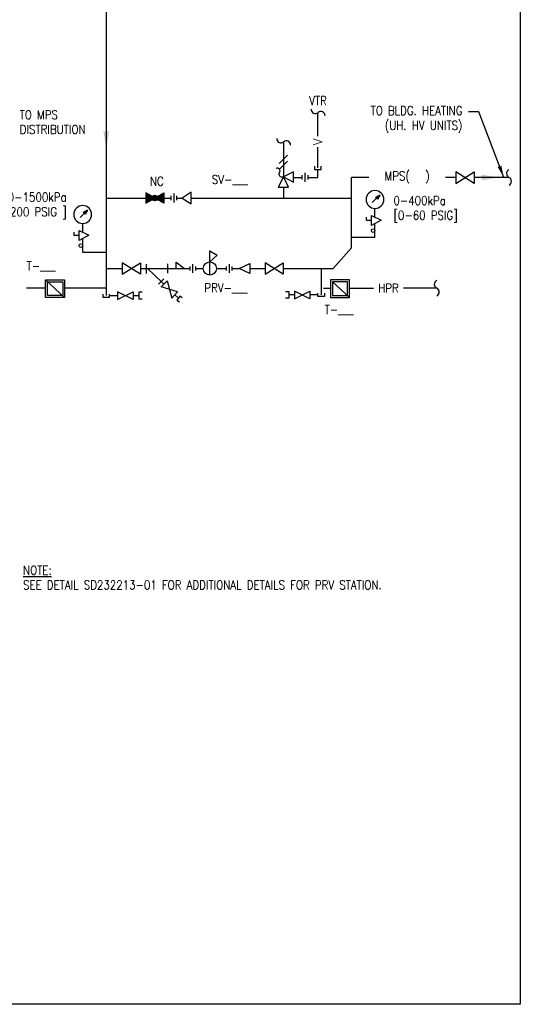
# Model space of a CAD drawing. Header units: inches. Extents: x 3 to 51.9, y 6.1 to 32.1.
# Tile 5 of 7: x 35.9 to 41.2, y 13.8 to 24.2. Entities that reach past the tile are written whole.
import ezdxf

# ---------------------------------------------------------------- set-up
doc = ezdxf.new("R2010")
doc.units = ezdxf.units.IN
doc.header["$LTSCALE"] = 0.375
doc.header["$MEASUREMENT"] = 0
doc.layers.get('0').update_dxf_attribs({"linetype": 'CONTINUOUS'})
doc.layers.add('G-ANNO-NPLT', color=7, linetype='CONTINUOUS', plot=False)
for name, color, linetype in [('M-DETL-MEDM', 4, 'CONTINUOUS'), ('M-DETL-TEXT', 2, 'CONTINUOUS'), ('M-DETL-THIN', 2, 'CONTINUOUS')]:
    doc.layers.add(name, color=color, linetype=linetype)
doc.styles.add('Romans', font='romans.shx', dxfattribs={"width": 0.85})
doc.dimstyles.new('VA-Lead', dxfattribs={"dimtxt": 0.09375, "dimasz": 0.125, "dimexe": 0.125, "dimexo": 0.03125, "dimgap": 0.02, "dimtad": 1, "dimdec": 5, "dimzin": 0, "dimdsep": 46, "dimlunit": 4, "dimtxsty": 'Romans', "dimcen": 0.125, "dimclrd": 256, "dimclre": 256, "dimclrt": 256, "dimadec": 0, "dimazin": 0, "dimtfac": 1, "dimtdec": 5, "dimtofl": 0, "dimtmove": 0, "dimatfit": 3, "dimfxl": 1, "dimfrac": 2, "dimtolj": 1, "dimtzin": 0, "dimlwd": -1, "dimlwe": -1, "dimarcsym": 0})
pattern_1 = [(45, (-25.97176, -30.75664), (-0.08838835, 0.08838835), [])]

# ---------------------------------------------------------------- blocks, each defined once
blk = doc.blocks.new('A$Ce9358fae')
at = {"layer": 'M-DETL-MEDM'}
for centre, start, end in [((-0.0145, 0.0172), 179.3345, 310.3042), ((0.0145, -0.0172), 359.3345, 130.3042)]:
    blk.add_arc(centre, 0.0225, start, end, dxfattribs=at)
blk = doc.blocks.new('A$Cf74179d3')
at = {"layer": 'M-DETL-MEDM', "linetype": 'Continuous'}
for p, q in [((0, 0.07), (0, 0.025)), ((0.031, 0.095), (0.031, 0)), ((0.061, 0.07), (0.061, 0.025))]:
    blk.add_line(p, q, dxfattribs=at)
blk = doc.blocks.new('A$Cbf0f3ebf')
at = {"layer": 'M-DETL-MEDM'}
h = blk.add_hatch(color=256, dxfattribs=at)
h.dxf.hatch_style = 1
edge = h.paths.add_edge_path()
edge.add_line((0.069, 0.07), (0, 0.11))
edge.add_line((0, 0.11), (0, 0))
edge.add_line((0, 0), (0.069, 0.04))
edge.add_arc((0.095, 0.055), 0.03, 149.9971, 210.0029, ccw=False)
h = blk.add_hatch(dxfattribs=at)
h.set_pattern_fill('ANSI31', color=256)
h.set_pattern_definition(pattern_1)
edge = h.paths.add_edge_path()
edge.add_line((0.121, 0.07), (0.19, 0.11))
edge.add_line((0.19, 0.11), (0.19, 0))
edge.add_line((0.19, 0), (0.121, 0.04))
edge.add_arc((0.095, 0.055), 0.03, 329.9971, 390.0029)
h = blk.add_hatch(dxfattribs=at)
h.set_pattern_fill('ANSI31', color=256)
h.set_pattern_definition(pattern_1)
edge = h.paths.add_edge_path()
edge.add_line((0.121, 0.07), (0.19, 0.11))
edge.add_line((0.19, 0.11), (0.19, 0))
edge.add_line((0.19, 0), (0.121, 0.04))
edge.add_arc((0.095, 0.055), 0.03, 329.9971, 390.0029)
h = blk.add_hatch(dxfattribs=at)
h.set_pattern_fill('ANSI31', color=256)
h.set_pattern_definition(pattern_1)
edge = h.paths.add_edge_path()
edge.add_line((0.121, 0.07), (0.19, 0.11))
edge.add_line((0.19, 0.11), (0.19, 0))
edge.add_line((0.19, 0), (0.121, 0.04))
edge.add_arc((0.095, 0.055), 0.03, 329.9971, 390.0029)
h = blk.add_hatch(dxfattribs=at)
h.set_pattern_fill('ANSI31', color=256)
h.set_pattern_definition(pattern_1)
edge = h.paths.add_edge_path()
edge.add_arc((0.095, 0.055), 0.03, 329.9971, 390.0029)
edge.add_line((0.121, 0.07), (0.19, 0.11))
edge.add_line((0.19, 0.11), (0.19, 0))
edge.add_line((0.19, 0), (0.121, 0.04))
h = blk.add_hatch(color=256, dxfattribs=at)
h.dxf.hatch_style = 1
edge = h.paths.add_edge_path()
edge.add_line((0.121, 0.07), (0.19, 0.11))
edge.add_line((0.19, 0.11), (0.19, 0))
edge.add_line((0.19, 0), (0.121, 0.04))
edge.add_arc((0.095, 0.055), 0.03, 329.9971, 390.0029)
h = blk.add_hatch(dxfattribs=at)
h.set_pattern_fill('ANSI31', color=256)
h.set_pattern_definition([(45, (-25.97176, -30.83304), (-0.08838835, 0.08838835), [])])
edge = h.paths.add_edge_path()
edge.add_arc((0.095, 0.055), 0.03, 0, 360)
for points in [[(0, 0.11), (0, 0), (0.069, 0.04)], [(0.069, 0.07), (0, 0.11)], [(0.121, 0.07), (0.19, 0.11), (0.19, 0), (0.121, 0.04)]]:
    blk.add_lwpolyline(points, dxfattribs=at)
blk.add_circle((0.095, 0.055), 0.03, dxfattribs=at)
for start, end in [(149.9971, 210.0029), (329.9971, 30.0029)]:
    blk.add_arc((0.095, 0.055), 0.03, start, end, dxfattribs=at)

msp = doc.modelspace()

# ---------------------------------------------------------------- hatches: boundary and pattern name
h = msp.add_hatch()
h.set_pattern_fill('ANSI31', color=1)
edge = h.paths.add_edge_path(flags=16)
edge.add_arc((37.298649, 22.320075), 0.03, 149.997119, 210.002881)
edge = h.paths.add_edge_path(flags=17)
edge.add_arc((37.298649, 22.320075), 0.03, 329.997119, 390.002881)
edge = h.paths.add_edge_path()
edge.add_line((37.203709, 22.374895), (37.203709, 22.265255))
edge.add_line((37.203709, 22.265255), (37.272669, 22.305073))
edge = h.paths.add_edge_path()
edge.add_line((37.324629, 22.335076), (37.393589, 22.374895))
edge.add_line((37.393589, 22.374895), (37.393589, 22.265255))
edge.add_line((37.393589, 22.265255), (37.324629, 22.305073))
edge = h.paths.add_edge_path(flags=16)
edge.add_line((37.272669, 22.335076), (37.203709, 22.374895))
edge = h.paths.add_edge_path()
edge.add_arc((37.298649, 22.320075), 0.03, 0, 360)
h = msp.add_hatch()
h.set_pattern_fill('ANSI31', color=1)
edge = h.paths.add_edge_path(flags=16)
edge.add_arc((37.298649, 22.320075), 0.03, 149.997119, 210.002881)
edge = h.paths.add_edge_path(flags=17)
edge.add_arc((37.298649, 22.320075), 0.03, 329.997119, 390.002881)
edge = h.paths.add_edge_path()
edge.add_line((37.203709, 22.374895), (37.203709, 22.265255))
edge.add_line((37.203709, 22.265255), (37.272669, 22.305073))
edge = h.paths.add_edge_path()
edge.add_line((37.324629, 22.335076), (37.393589, 22.374895))
edge.add_line((37.393589, 22.374895), (37.393589, 22.265255))
edge.add_line((37.393589, 22.265255), (37.324629, 22.305073))
edge = h.paths.add_edge_path(flags=16)
edge.add_line((37.272669, 22.335076), (37.203709, 22.374895))
edge = h.paths.add_edge_path()
edge.add_arc((37.298649, 22.320075), 0.03, 0, 360)
at = {"layer": 'M-DETL-MEDM'}
h = msp.add_hatch(color=256, dxfattribs=at)
h.dxf.hatch_style = 1
edge = h.paths.add_edge_path()
edge.add_arc((37.298649, 22.320075), 0.03, 0, 360)

# ---------------------------------------------------------------- linework, layer by layer
at = {"layer": 'G-ANNO-NPLT', "color": 1}
msp.add_lwpolyline([(14.864454, 32.107543), (41.181544, 32.107543), (41.181544, 13.755743), (14.864454, 13.755743)], close=True, dxfattribs=at)
at = {"layer": 'M-DETL-MEDM', "linetype": 'Continuous'}
for p, q in [((38.663311, 22.914553), (38.663311, 22.54397)), ((39.545455, 22.081834), (39.545455, 22.118395)), ((39.600462, 22.081834), (39.545455, 22.081834)), ((39.600462, 22.135457), (39.702893, 22.08427)), ((39.600462, 22.028209), (39.600462, 22.135457)), ((39.702893, 22.08427), (39.600462, 22.028209)), ((36.494655, 21.976281), (36.597085, 21.925094)), ((36.494655, 21.869033), (36.494655, 21.976281)), ((36.439648, 21.922658), (36.439648, 21.95922)), ((36.494655, 21.922658), (36.439648, 21.922658)), ((36.597085, 21.925094), (36.494655, 21.869033)), ((37.207434, 21.6196), (37.207434, 21.52004)), ((37.432331, 21.620557), (37.432331, 21.522652)), ((36.136024, 21.449965), (36.338534, 21.265595)), ((37.393739, 21.46092), (37.335919, 21.405655)), ((37.451346, 21.350207), (37.453941, 21.347722)), ((39.184036, 21.429965), (39.366546, 21.265595))]:
    msp.add_line(p, q, dxfattribs=at)
at = {"layer": 'M-DETL-MEDM', "linetype": 'ByBlock'}
for p, q in [((37.207434, 21.572075), (37.432331, 21.572075)), ((37.219784, 21.572075), (37.364733, 21.433195)), ((37.523546, 21.572075), (37.611391, 21.572075))]:
    msp.add_line(p, q, dxfattribs=at)
at = {"layer": 'M-DETL-MEDM'}
msp.add_lwpolyline([(38.663311, 22.54397, -0.735190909), (38.623807, 22.590219), (38.623807, 22.590219, 0.735190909), (38.585234, 22.635378)], format="xyb", dxfattribs=at)
at = {"layer": 'M-DETL-MEDM', "linetype": 'Continuous'}
for points in [[(38.771176, 22.490127), (38.771176, 22.597257), (38.663311, 22.54397), (38.771176, 22.490127)], [(38.993427, 22.658883), (38.993427, 22.624356), (39.06355, 22.624356), (39.06355, 22.658883)], [(38.609469, 22.436105), (38.716599, 22.436105), (38.663311, 22.54397), (38.609469, 22.436105)], [(37.587184, 22.320075), (37.684656, 22.259082), (37.684656, 22.381067), (37.587184, 22.320075)], [(37.881594, 21.501727), (37.881594, 21.76092), (37.961269, 21.712982), (37.881594, 21.642395)], [(36.952376, 21.63142), (36.952376, 21.512732), (37.144756, 21.63142), (37.144756, 21.512732), (36.952376, 21.63142)], [(37.523546, 21.572075), (37.523546, 21.639057), (37.611391, 21.572075)], [(38.308464, 21.624666), (38.308464, 21.517343), (38.193954, 21.572073), (38.308464, 21.624666)], [(38.470546, 21.63142), (38.470546, 21.512732), (38.662926, 21.63142), (38.662926, 21.512732), (38.470546, 21.63142)], [(37.363514, 21.376555), (37.430231, 21.43944), (37.477841, 21.25526), (37.539166, 21.323865), (37.363514, 21.376555)], [(36.746398, 21.300971), (36.746398, 21.266443), (36.81652, 21.266443), (36.81652, 21.300971)], [(37.066363, 21.324612), (37.066363, 21.242802), (36.900995, 21.324612), (36.900995, 21.242802), (37.066363, 21.324612)], [(37.16177, 21.318768), (37.127243, 21.318768), (37.127243, 21.248646), (37.16177, 21.248646)], [(37.588961, 21.260317), (37.562679, 21.27932), (37.532006, 21.236897), (37.558289, 21.217895)], [(38.685647, 21.326118), (38.720175, 21.326118), (38.720175, 21.255996), (38.685647, 21.255996)], [(38.781055, 21.331962), (38.781055, 21.250152), (38.946422, 21.331962), (38.946422, 21.250152), (38.781055, 21.331962)], [(39.10102, 21.308321), (39.10102, 21.273793), (39.030897, 21.273793), (39.030897, 21.308321)]]:
    msp.add_lwpolyline(points, dxfattribs=at)
at = {"layer": 'M-DETL-MEDM'}
msp.add_lwpolyline([(40.495608, 22.597959), (40.495608, 22.475141), (40.691155, 22.597959), (40.691155, 22.475141), (40.495608, 22.597959)], dxfattribs=at)
at = {"layer": 'M-DETL-MEDM', "linetype": 'Continuous'}
for points in [[(36.136024, 21.449965), (36.338534, 21.449965), (36.338534, 21.265595), (36.136024, 21.265595)], [(39.366546, 21.449965), (39.164036, 21.449965), (39.164036, 21.265595), (39.366546, 21.265595)], [(36.156024, 21.429965), (36.318534, 21.429965), (36.318534, 21.285595), (36.156024, 21.285595)], [(39.346546, 21.429965), (39.184036, 21.429965), (39.184036, 21.285595), (39.346546, 21.285595)]]:
    msp.add_lwpolyline(points, close=True, dxfattribs=at)
for centre, radius in [((39.617983, 21.974588), 0.019284), ((36.512176, 21.815413), 0.019284), ((37.882442, 21.572075), 0.070352)]:
    msp.add_circle(centre, radius, dxfattribs=at)
at = {"layer": 'M-DETL-MEDM', "linetype": 'ByBlock'}
for centre, start, end in [((39.637266, 22.30453), 0, 180), ((39.637266, 22.30453), 180, 0), ((36.531459, 22.145354), 0, 180), ((36.531459, 22.145354), 180, 0)]:
    msp.add_arc(centre, 0.094642, start, end, dxfattribs=at)
at = {"layer": 'M-DETL-THIN', "linetype": 'Continuous'}
for p, q in [((36.781459, 24.520702), (36.781459, 21.283707)), ((39.028489, 22.979243), (39.028489, 23.227118)), ((39.028489, 22.64162), (39.028489, 22.86094)), ((38.771176, 22.539227), (38.864804, 22.539227)), ((39.573119, 22.539207), (39.387266, 22.539207)), ((40.495608, 22.539207), (40.385619, 22.539207)), ((41.061178, 22.539207), (40.691155, 22.539207)), ((38.663311, 22.436105), (38.663311, 22.320075)), ((36.781459, 22.320075), (37.203709, 22.320075)), ((37.396089, 22.320075), (37.472054, 22.320075)), ((37.533319, 22.320075), (37.587184, 22.320075)), ((37.684656, 22.320075), (39.387266, 22.320075)), ((39.687835, 22.352052), (39.609027, 22.273151)), ((39.663661, 22.30799), (39.643773, 22.327878)), ((39.687813, 22.352074), (39.643786, 22.327836)), ((39.672837, 22.337054), (39.648171, 22.323464)), ((39.672837, 22.337054), (39.659283, 22.312368)), ((39.687835, 22.352052), (39.663661, 22.30799)), ((36.582027, 22.192876), (36.503219, 22.113975)), ((36.582027, 22.192876), (36.537994, 22.16865)), ((36.567047, 22.17786), (36.542378, 22.164277)), ((36.56703, 22.177878), (36.553476, 22.153192)), ((36.582027, 22.192876), (36.557854, 22.148814)), ((39.637266, 22.117064), (39.637266, 22.209888)), ((36.557854, 22.148814), (36.537966, 22.168702)), ((36.531459, 21.957888), (36.531459, 22.050712)), ((39.637266, 21.900508), (39.637266, 22.048353)), ((36.531459, 21.741332), (36.531459, 21.889177)), ((39.637266, 21.900508), (39.387266, 21.900508)), ((36.781459, 21.741332), (36.531459, 21.741332)), ((36.781459, 21.572075), (36.952376, 21.572075)), ((37.144756, 21.572075), (37.207434, 21.572075)), ((37.432331, 21.572075), (37.523546, 21.572075)), ((37.611391, 21.572075), (37.671501, 21.572075)), ((37.732766, 21.572075), (37.812089, 21.572075)), ((37.952794, 21.572075), (38.059191, 21.572075)), ((38.120456, 21.572075), (38.193954, 21.572075)), ((38.308464, 21.572075), (38.470546, 21.572075)), ((39.065959, 21.572075), (39.065959, 21.291057)), ((36.136024, 21.36281), (35.93291, 21.36281)), ((36.781459, 21.36281), (36.338534, 21.36281)), ((37.364733, 21.433195), (37.393929, 21.405222)), ((39.089316, 21.36281), (39.164036, 21.36281)), ((39.366546, 21.36281), (39.622395, 21.36281)), ((40.294037, 21.36281), (39.93936, 21.36281)), ((36.81652, 21.283707), (36.900995, 21.283707)), ((37.066363, 21.283707), (37.127243, 21.283707)), ((37.511334, 21.29273), (37.542849, 21.262535)), ((38.781055, 21.291057), (38.720175, 21.291057)), ((39.030897, 21.291057), (38.946422, 21.291057))]:
    msp.add_line(p, q, dxfattribs=at)
at = {"layer": 'M-DETL-THIN'}
for p, q in [((38.619117, 22.687275), (38.707505, 22.775664)), ((38.619117, 22.624775), (38.707505, 22.713164))]:
    msp.add_line(p, q, dxfattribs=at)
at = {"layer": 'M-DETL-THIN', "linetype": 'Continuous'}
for points in [[(38.926069, 22.539227), (39.028489, 22.539227), (39.028489, 22.624356)], [(38.662926, 21.572075), (39.191796, 21.572075), (39.387266, 21.790545), (39.387266, 22.539207)]]:
    msp.add_lwpolyline(points, dxfattribs=at)
at = {"layer": 'M-DETL-THIN'}
for points in [[(36.811739, 23.02996), (36.781459, 22.84828), (36.751179, 23.02996)], [(40.771957, 22.508927), (40.953637, 22.539207), (40.771957, 22.569487)]]:
    msp.add_solid(points, dxfattribs=at)

# ---------------------------------------------------------------- block references
at = {"layer": 'M-DETL-MEDM', "color": 6, "rotation": 180}
for p in [(38.926068, 22.586858), (37.533318, 22.367706), (37.732766, 21.619706), (38.120456, 21.619706)]:
    msp.add_blockref('A$Cf74179d3', p, dxfattribs=at)
at = {"layer": 'M-DETL-MEDM'}
msp.add_blockref('A$Cbf0f3ebf', (37.203709, 22.265255), dxfattribs=at)
at = {"layer": 'M-DETL-THIN'}
for p, xscale, yscale, zscale, rotation in [((39.032127, 23.229898), 2, 2, 2, 180), ((38.666949, 22.917333), 2, 2, 2, 180), ((41.061178, 22.539207), 1.999999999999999, 1.999999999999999, 1.999999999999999, 115.5518059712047), ((40.294037, 21.36281), 1.999999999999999, 1.999999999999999, 1.999999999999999, 115.5518059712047)]:
    msp.add_blockref('A$Ce9358fae', p, dxfattribs=dict(at, xscale=xscale, yscale=yscale, zscale=zscale, rotation=rotation))

# ---------------------------------------------------------------- texts
at = {"layer": 'M-DETL-TEXT', "linetype": 'ByBlock', "char_height": 0.09375, "style": 'Romans'}
for s, insert, width, attachment_point in [('VTR', (39.031972, 23.401292), 0.29295261, 2), ('TO MPS\\PDISTRIBUTION', (35.861653, 23.12688), 1, 4), ('\\pxqr;TO BLDG. HEATING (UH. HV UNITS)', (39.45596, 23.295622), 1.11138593, 1), ('NC', (37.245628, 22.544943), 0.18818239, 1), ('SV-___', (37.903242, 22.564209), 0.80813939, 1), ('\\pxqr;0-1500kPa\\P[0-200 PSIG ]', (35.426825, 22.377603), 0.93364542, 1), ('0-400kPa \\P[0-60 PSIG]', (39.833723, 22.340071), 1.03563353, 1), ('T-___', (35.935896, 21.645258), 0.80813939, 1), ('PRV-___', (37.823994, 21.413017), 0.80813939, 1), ('T-___', (39.1027, 21.182273), 0.80813939, 1), ('{\\LNOTE:\\P}SEE DETAIL SD232213-01 FOR ADDITIONAL DETAILS FOR PRV STATION.', (35.897363, 18.413177), 6.257625, 1)]:
    msp.add_mtext(s, dxfattribs=dict(at, insert=insert, width=width, attachment_point=attachment_point))
at = {"layer": 'M-DETL-THIN', "linetype": 'ByBlock', "style": 'Romans'}
msp.add_text('V', height=0.09375, rotation=90, dxfattribs=at).set_placement((39.075364, 22.879916))
at = {"layer": 'M-DETL-THIN', "linetype": 'ByBlock', "insert": (39.979369, 22.539207), "char_height": 0.09375, "width": 0.75, "attachment_point": 5, "style": 'Romans'}
msp.add_mtext('MPS(   )', dxfattribs=at)
at = {"layer": 'M-DETL-THIN', "linetype": 'Continuous', "insert": (39.780877, 21.36281), "char_height": 0.09375, "width": 0.25446429, "attachment_point": 5, "style": 'Romans'}
msp.add_mtext('HPR', dxfattribs=at)

# ---------------------------------------------------------------- leaders
at = {"layer": 'M-DETL-TEXT', "linetype": 'ByBlock'}
msp.add_leader([(41.005086, 22.539207), (40.741688, 23.235972), (40.631082, 23.235972)], dimstyle='VA-Lead', dxfattribs=at)

doc.saveas('drawing.dxf')
